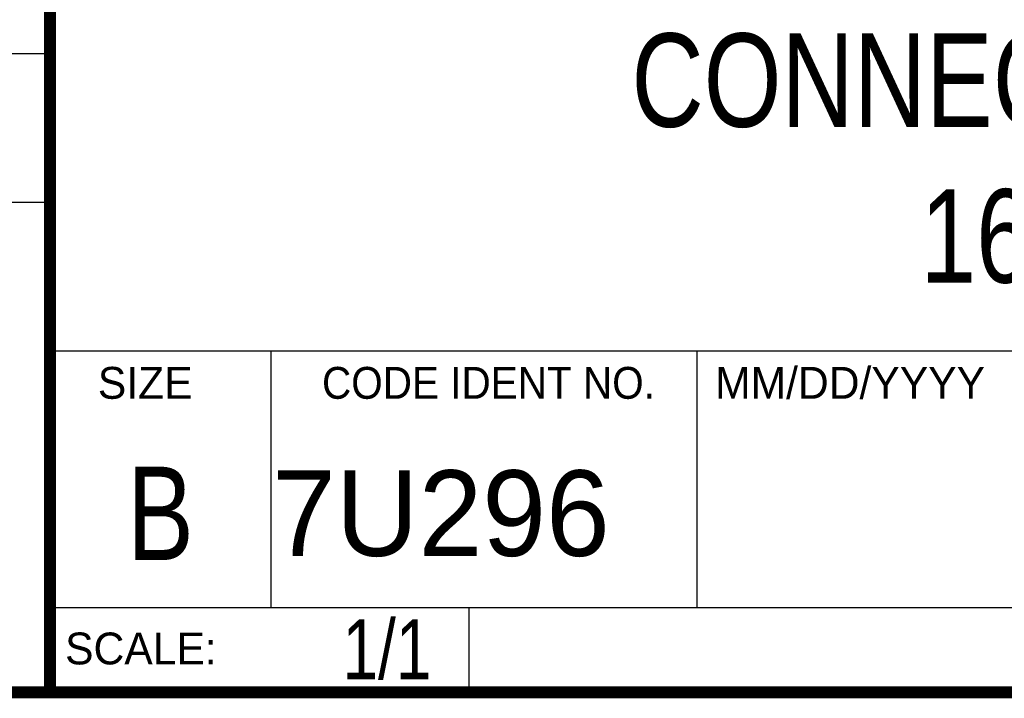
# Model space of a CAD drawing. Header units: inches. Extents: x 0.2 to 16.8, y 0.1 to 10.8.
# Tile 4 of 10: x 13 to 14.7, y 0.2 to 1.4. Entities that reach past the tile are written whole.
import ezdxf
from ezdxf.enums import TextEntityAlignment as Align

# ---------------------------------------------------------------- set-up
doc = ezdxf.new("R2010")
doc.units = ezdxf.units.IN
doc.header["$LTSCALE"] = 0.935
doc.header["$MEASUREMENT"] = 0
doc.layers.get('0').update_dxf_attribs({"linetype": 'CONTINUOUS'})
doc.styles.get("Standard").update_dxf_attribs({"font": 'txt', "width": 0.8})

msp = doc.modelspace()

# ---------------------------------------------------------------- linework, layer by layer
at = {"color": 2, "linetype": 'CONTINUOUS'}
for p, q in [((13.0652, 1.9695), (13.0652, 0.2605)), ((11.482, 1.3265), (13.0653, 1.3265)), ((13.0653, 1.0776), (11.482, 1.0776)), ((13.0652, 0.8295), (16.745, 0.8295)), ((13.434, 0.8295), (13.434, 0.4005)), ((14.146, 0.8295), (14.146, 0.4005)), ((13.0652, 0.4005), (16.745, 0.4005)), ((13.765, 0.4005), (13.765, 0.2605)), ((13.0652, 0.2605), (16.745, 0.2605))]:
    msp.add_line(p, q, dxfattribs=at)
at = {"color": 7, "linetype": 'CONTINUOUS', "const_width": 0.02}
for points in [[(13.0653, 1.9707), (13.0653, 0.2586)], [(0.25, 0.2586), (16.75, 0.2586)]]:
    msp.add_lwpolyline(points, dxfattribs=at)

# ---------------------------------------------------------------- texts
at = {"color": 2, "linetype": 'CONTINUOUS'}
for s, p in [('MM/DD/YYYY', (14.1765, 0.7494)), ('SIZE', (13.1451, 0.7494)), ('SCALE:', (13.0904, 0.3053))]:
    msp.add_text(s, height=0.05325, dxfattribs=at).set_placement(p)
at = {"color": 2, "linetype": 'CONTINUOUS', "width": 0.95}
msp.add_text('CODE IDENT NO.', height=0.053254, dxfattribs=at).set_placement((13.7978, 0.7494), align=Align.CENTER)
at = {"color": 7, "linetype": 'CONTINUOUS', "width": 0.8}
msp.add_text('B', height=0.1562, dxfattribs=at).set_placement((13.2497, 0.4798), align=Align.CENTER)
at = {"color": 7, "linetype": 'CONTINUOUS'}
msp.add_text('7U296', height=0.14316, dxfattribs=at).set_placement((13.4363, 0.4866))
at = {"color": 7, "linetype": 'CONTINUOUS', "width": 0.8}
msp.add_text('1/1', height=0.1, dxfattribs=at).set_placement((13.7025, 0.2805), align=Align.RIGHT)
at = {"color": 7, "linetype": 'CONTINUOUS', "insert": (14.9051, 1.3603), "char_height": 0.15625, "width": 2, "attachment_point": 2}
msp.add_mtext('CONNECTOR  BLOCK\\P16 PIN ST', dxfattribs=at)

doc.saveas('drawing.dxf')
